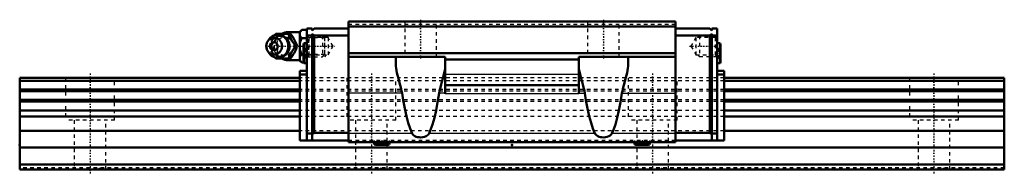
# Model space of a CAD drawing. Header units: millimetres. Extents: x -20 to 260, y -1 to 42.
import ezdxf

# ---------------------------------------------------------------- set-up
doc = ezdxf.new("R2010")
doc.units = ezdxf.units.MM
doc.linetypes.add('Center', pattern=[1.5, 0.45, -0.5, 0.05, -0.5])
doc.linetypes.add('Dashed', pattern=[2, 1, -1])
for name, color, linetype, lineweight in [('2d ConnectionPoints', 7, 'Continuous', 50), ('AM_0', 7, 'Continuous', 50), ('AM_4', 3, 'Continuous', 25), ('AM_5', 3, 'Continuous', 25), ('AM_7', 7, 'Center', 25), ('AM_9', 6, 'Dashed', 25)]:
    doc.layers.add(name, color=color, linetype=linetype, lineweight=lineweight)

# ---------------------------------------------------------------- blocks, each defined once
blk = doc.blocks.new('1_lcjkmcgm8866pz4tycglz2tqm________0_in_HSR30M1LB1SS280LG200BM6F793000_0')
at = {"layer": 'AM_0'}
for p, q in [((60.2, 39.62), (59.7, 39.12)), ((60.2, 39.62), (61.7, 39.62)), ((50.9, 36.96), (50.54, 36.44)), ((52.63, 38.2), (52.85, 38.5)), ((52.85, 38.5), (57.03, 38.5)), ((59.7, 39), (56.4, 39)), ((59.7, 39.12), (59.7, 30.88)), ((60.2, 37.31), (61.7, 37.31)), ((58.47, 35), (58.91, 35)), ((50.54, 33.56), (50.9, 33.04)), ((52.85, 31.5), (52.62, 31.8)), ((52.85, 31.5), (57.03, 31.5)), ((56.4, 31), (59.7, 31)), ((59.7, 30.88), (60.2, 30.38)), ((60.2, 32.69), (60.75, 32.69)), ((60.2, 30.38), (60.75, 30.38))]:
    blk.add_line(p, q, dxfattribs=at)
for points in [[(60.2, 39.62), (59.91, 39.3), (59.7, 38.96)], [(56.6, 38.5), (56.78, 37.95), (56.88, 37.67), (57, 37.38), (57.18, 36.98), (57.41, 36.55), (57.65, 36.15), (57.92, 35.75), (58.2, 35.37), (58.47, 35)], [(58.91, 35), (58.78, 35.36), (58.65, 35.73), (58.48, 36.13), (58.29, 36.53), (57.98, 37.09), (57.63, 37.66), (57.33, 38.09), (57.03, 38.5)], [(59.7, 37.97), (59.76, 37.86), (59.95, 37.58), (60.2, 37.31)], [(60.2, 37.31), (59.91, 36.67), (59.7, 35.99)], [(58.47, 35), (58.07, 34.45), (57.87, 34.17), (57.67, 33.88), (57.42, 33.48), (57.2, 33.05), (57.01, 32.65), (56.85, 32.25), (56.72, 31.87), (56.6, 31.5)], [(57.03, 31.5), (57.3, 31.86), (57.55, 32.23), (57.81, 32.63), (58.05, 33.03), (58.35, 33.59), (58.6, 34.16), (58.76, 34.59), (58.91, 35)], [(59.7, 34.01), (59.76, 33.8), (59.95, 33.24), (60.2, 32.69)], [(60.2, 32.69), (59.91, 32.37), (59.7, 32.03)], [(59.7, 31.04), (59.76, 30.94), (59.95, 30.65), (60.2, 30.38)]]:
    blk.add_lwpolyline(points, dxfattribs=at)
for centre, radius, start, end in [((53.36, 35), 3.3, 270, 90), ((56.4, 35), 4, 90, 118.5998), ((56.4, 35), 4, 241.1241, 270)]:
    blk.add_arc(centre, radius, start, end, dxfattribs=at)
for major_axis in [(0, 2.42), (0, -1.12)]:
    blk.add_ellipse((52.35, 35), major_axis=major_axis, ratio=0.927184, dxfattribs=at)
blk.add_ellipse((53.36, 35), major_axis=(0, 3.3), ratio=0.927184, start_param=2.207257, end_param=7.217521, dxfattribs=at)
at = {"layer": 'AM_4'}
for p, q in [((56.4, 39), (56.4, 38.51)), ((56.4, 31.49), (56.4, 31))]:
    blk.add_line(p, q, dxfattribs=at)
blk.add_ellipse((54.17, 35), major_axis=(0, 2.97), ratio=0.927184, start_param=3.499913, end_param=5.924864, dxfattribs=at)
at = {"layer": 'AM_5', "linetype": 'Dashed'}
for p, q in [((62.24, 32), (62.24, 38)), ((66.7, 37.39), (62.24, 37.39)), ((66.7, 32.61), (62.24, 32.61))]:
    blk.add_line(p, q, dxfattribs=at)
at = {"layer": 'AM_7'}
for p, q in [((56.4, 30.8), (56.4, 39.2)), ((53.36, 31.54), (53.36, 38.47)), ((49.89, 35), (69.49, 35))]:
    blk.add_line(p, q, dxfattribs=at)
at = {"layer": 'AM_9'}
for p, q in [((56.4, 38.51), (56.4, 31.49)), ((63.7, 38), (63.2, 38)), ((66.7, 37.39), (66.09, 38)), ((66.09, 38), (66.09, 32)), ((66.7, 37.39), (66.7, 32.61)), ((50.98, 35), (51.41, 35)), ((56.65, 35.02), (56.65, 35)), ((56.65, 35), (56.65, 34.93)), ((60.75, 32.69), (61.7, 32.69)), ((61.7, 32), (66.09, 32)), ((66.09, 32), (66.7, 32.61)), ((60.75, 30.38), (61.7, 30.38))]:
    blk.add_line(p, q, dxfattribs=at)
for points in [[(53.28, 38.5), (53.16, 38.14), (53.02, 37.77), (52.86, 37.37), (52.66, 36.97), (52.36, 36.41), (52.01, 35.84), (51.71, 35.41), (51.41, 35)], [(55.41, 32.55), (55.3, 32.48), (55.07, 32.35), (54.82, 32.25), (54.56, 32.18), (54.3, 32.13), (54.03, 32.12), (53.76, 32.13), (53.5, 32.18), (53.24, 32.25), (52.99, 32.36), (52.75, 32.49), (52.52, 32.65), (52.31, 32.83), (52.12, 33.03), (51.95, 33.26), (51.8, 33.5), (51.67, 33.76), (51.57, 34.03), (51.49, 34.31), (51.44, 34.6), (51.42, 34.89), (51.42, 35.19), (51.45, 35.48), (51.51, 35.76), (51.59, 36.04), (51.7, 36.31), (51.83, 36.56), (51.99, 36.8), (52.16, 37.02), (52.36, 37.22), (52.57, 37.39), (52.8, 37.54), (53.04, 37.67), (53.29, 37.76), (53.54, 37.83), (53.81, 37.87), (54.08, 37.88), (54.34, 37.86), (54.61, 37.81), (54.87, 37.73), (55.12, 37.62), (55.34, 37.5)], [(51.65, 36.7), (51.79, 36.95), (52.04, 37.35), (52.3, 37.75), (52.58, 38.13), (52.63, 38.2)], [(55.34, 37.5), (55.35, 37.49), (55.58, 37.33), (55.78, 37.14), (55.87, 37.05)], [(57.56, 36.33), (57.23, 36.66), (56.84, 36.97), (56.4, 37.25)], [(50.98, 35), (51.1, 35.36), (51.23, 35.74), (51.3, 35.92)], [(51.28, 34.12), (51.23, 34.25), (51.1, 34.63), (50.98, 35)], [(51.41, 35), (51.67, 34.64), (51.93, 34.27), (52.19, 33.87), (52.43, 33.47), (52.73, 32.91), (52.98, 32.34), (53.14, 31.91), (53.28, 31.5)], [(56.4, 32.75), (56.86, 33.04), (57.24, 33.35), (57.55, 33.66)], [(57.97, 34.29), (58.08, 34.64), (58.12, 34.99), (58.09, 35.34), (57.98, 35.68), (57.97, 35.69)], [(52.62, 31.8), (52.58, 31.86), (52.31, 32.24), (52.05, 32.62), (51.8, 33.03), (51.59, 33.42)], [(55.72, 32.8), (55.53, 32.64), (55.41, 32.55)]]:
    blk.add_lwpolyline(points, dxfattribs=at)
blk.add_arc((56.4, 35), 4, 118.5998, 241.1241, dxfattribs=at)
for centre, major_axis, start_param, end_param in [((53.36, 35), (0, 3.3), 0.934336, 2.207257), ((54.17, 35), (0, 2.97), 5.924864, 7.135838), ((55.25, 35), (0, -2.57), 2.639469, 6.785309), ((54.17, 35), (0, 2.97), 2.211141, 3.499913)]:
    blk.add_ellipse(centre, major_axis=major_axis, ratio=0.927184, start_param=start_param, end_param=end_param, dxfattribs=at)
for centre, major_axis in [((53.9, 35), (0, -2.97)), ((55.38, 35), (0, -3.44))]:
    blk.add_ellipse(centre, major_axis=major_axis, ratio=0.927184, dxfattribs=at)
blk = doc.blocks.new('2_HSR30M1LBSSB_M6F_Slider_0_in_HSR30M1LB1SS280LG200BM6F793000_0')
at = {"layer": 'AM_0'}
for p, q in [((166.5, 42), (73.5, 42)), ((73.5, 42), (73.5, 7.78)), ((166.5, 42), (166.5, 7.78)), ((61.7, 8.28), (61.7, 40)), ((63.2, 40), (61.7, 40)), ((63.2, 39.5), (63.7, 40)), ((63.2, 40), (63.2, 39.5)), ((73.5, 40), (63.7, 40)), ((166.5, 40.6), (73.5, 40.6)), ((166.5, 40), (176.3, 40)), ((176.8, 39.5), (176.3, 40)), ((176.8, 40), (178.3, 40)), ((176.8, 40), (176.8, 39.5)), ((178.3, 40), (178.3, 8.28)), ((63.2, 38), (61.7, 38)), ((63.7, 38), (63.2, 38.5)), ((63.2, 38.5), (63.2, 8.28)), ((63.7, 38), (63.7, 10.48)), ((73.5, 38), (63.7, 38)), ((166.5, 38), (176.3, 38)), ((176.3, 38), (176.8, 38.5)), ((176.3, 38), (176.3, 10.48)), ((176.8, 38.5), (176.8, 8.28)), ((176.8, 38), (178.3, 38)), ((60.75, 35.61), (60.75, 30.39)), ((61.7, 35.85), (60.99, 35.85)), ((179.01, 35.85), (178.3, 35.85)), ((179.25, 35.61), (179.25, 30.39)), ((166.5, 33), (73.5, 33)), ((101, 32), (73.5, 32)), ((87, 32), (87, 29.33)), ((101, 32), (101, 21.51)), ((139, 31.27), (101, 31.27)), ((139, 32), (139, 21.51)), ((139, 32), (166.5, 32)), ((153, 32), (153, 29.33)), ((59.7, 28), (61.7, 28)), ((59.7, 28), (59.7, 8.28)), ((60.99, 30.15), (61.7, 30.15)), ((178.3, 30.15), (179.01, 30.15)), ((180.3, 28), (178.3, 28)), ((180.3, 28), (180.3, 8.28)), ((59.7, 27), (61.7, 27)), ((180.3, 27), (178.3, 27)), ((139, 24), (101, 24)), ((61.7, 10.28), (63.2, 10.28)), ((63.2, 9.98), (63.7, 10.48)), ((73.5, 10.48), (63.7, 10.48)), ((166.5, 10.48), (176.3, 10.48)), ((176.8, 9.98), (176.3, 10.48)), ((178.3, 10.28), (176.8, 10.28)), ((73.5, 8.28), (59.7, 8.28)), ((166.5, 7.78), (73.5, 7.78)), ((80.81, 7.78), (80.81, 7.44)), ((81.25, 7), (84.75, 7)), ((85.19, 7.44), (85.19, 7.78)), ((154.81, 7.78), (154.81, 7.44)), ((155.25, 7), (158.75, 7)), ((159.19, 7.44), (159.19, 7.78)), ((166.5, 8.28), (180.3, 8.28))]:
    blk.add_line(p, q, dxfattribs=at)
for points in [[(87, 29.33), (87.03, 28.76), (87.12, 28.15), (87.26, 27.48), (87.44, 26.77), (87.69, 25.88), (87.95, 24.96), (88.22, 23.96), (88.47, 22.93), (88.6, 22.29), (88.72, 21.64)], [(99.28, 21.64), (99.43, 22.49), (99.62, 23.32), (99.82, 24.14), (100.04, 24.93), (100.29, 25.8), (100.52, 26.63), (100.73, 27.44), (100.89, 28.21), (100.97, 28.79), (101, 29.33)], [(140.72, 21.64), (140.57, 22.49), (140.38, 23.32), (140.18, 24.14), (139.96, 24.93), (139.71, 25.8), (139.48, 26.63), (139.27, 27.44), (139.11, 28.21), (139.03, 28.79), (139, 29.33)], [(153, 29.33), (152.97, 28.76), (152.88, 28.15), (152.74, 27.48), (152.56, 26.77), (152.31, 25.88), (152.05, 24.96), (151.78, 23.96), (151.53, 22.93), (151.4, 22.29), (151.28, 21.64)], [(91.58, 10.27), (91.01, 11.63), (90.47, 13.26), (89.96, 15.16), (89.48, 17.31), (89.03, 19.69), (88.72, 21.64)], [(99.28, 21.64), (98.86, 19.09), (98.41, 16.76), (97.92, 14.67), (97.4, 12.84), (96.85, 11.27), (96.42, 10.27)], [(143.58, 10.27), (143.01, 11.63), (142.47, 13.26), (141.96, 15.16), (141.48, 17.31), (141.03, 19.69), (140.72, 21.64)], [(151.28, 21.64), (150.86, 19.09), (150.41, 16.76), (149.92, 14.67), (149.4, 12.84), (148.85, 11.27), (148.42, 10.27)], [(96.42, 10.27), (96.29, 10.05), (96.13, 9.86), (95.87, 9.65), (95.58, 9.48), (95.11, 9.31), (94.63, 9.2), (94.11, 9.16), (93.58, 9.18), (93.17, 9.24), (92.76, 9.35), (92.38, 9.5), (92.13, 9.65), (91.9, 9.83), (91.72, 10.03), (91.58, 10.27)], [(148.42, 10.27), (148.29, 10.05), (148.13, 9.86), (147.87, 9.65), (147.58, 9.48), (147.11, 9.31), (146.63, 9.2), (146.11, 9.16), (145.58, 9.18), (145.17, 9.24), (144.76, 9.35), (144.38, 9.5), (144.13, 9.65), (143.9, 9.83), (143.72, 10.03), (143.58, 10.27)]]:
    blk.add_lwpolyline(points, dxfattribs=at)
for centre, radius, start, end in [((60.99, 35.61), 0.238, 90, 180), ((179.01, 35.61), 0.237, 360, 90), ((60.99, 30.39), 0.237, 180, 270), ((179.01, 30.39), 0.237, 270, 0), ((81.25, 7.44), 0.437, 180, 270), ((84.75, 7.44), 0.437, 270, 360), ((155.25, 7.44), 0.437, 180, 270), ((158.75, 7.44), 0.437, 270, 0)]:
    blk.add_arc(centre, radius, start, end, dxfattribs=at)
at = {"layer": 'AM_4'}
for p, q in [((60.99, 35.85), (60.99, 30.15)), ((179.01, 35.85), (179.01, 30.15)), ((139, 27), (101, 27)), ((88.72, 21.64), (73.5, 21.64)), ((101, 21.64), (99.28, 21.64)), ((139, 21.51), (101, 21.51)), ((139, 21.64), (140.72, 21.64)), ((151.28, 21.64), (166.5, 21.64)), ((91.58, 10.27), (73.5, 10.27)), ((143.58, 10.27), (96.42, 10.27)), ((166.5, 10.27), (148.42, 10.27)), ((80.81, 7.44), (85.19, 7.44)), ((154.81, 7.44), (159.19, 7.44))]:
    blk.add_line(p, q, dxfattribs=at)
at = {"layer": 'AM_5', "linetype": 'Dashed'}
for p, q in [((67.2, 37.46), (66.7, 38)), ((66.7, 38), (66.7, 32)), ((172.8, 37.46), (173.3, 38)), ((178.3, 38), (173.3, 38)), ((173.3, 38), (173.3, 32)), ((67.2, 32.54), (66.7, 32)), ((172.8, 32.54), (173.3, 32)), ((178.3, 32), (173.3, 32))]:
    blk.add_line(p, q, dxfattribs=at)
at = {"layer": 'AM_7'}
for p, q in [((94, 42.5), (94, 31.5)), ((146, 42.5), (146, 31.5)), ((170.51, 35), (178.67, 35)), ((60.7, 33), (61.75, 33)), ((178.25, 33), (179.3, 33)), ((83, 8.35), (83, 6.94)), ((157, 8.35), (157, 6.94))]:
    blk.add_line(p, q, dxfattribs=at)
at = {"layer": 'AM_9'}
for p, q in [((89.5, 42), (89.5, 32)), ((98.5, 32), (98.5, 42)), ((141.5, 42), (141.5, 32)), ((150.5, 32), (150.5, 42)), ((166.5, 41.2), (73.5, 41.2)), ((62.24, 37.46), (61.7, 38)), ((67.7, 37.46), (62.24, 37.46)), ((62.24, 37.46), (62.24, 32.54)), ((69.12, 35), (67.7, 37.46)), ((67.7, 37.46), (67.7, 32.54)), ((172.3, 37.46), (170.88, 35)), ((177.76, 37.46), (172.3, 37.46)), ((172.3, 37.46), (172.3, 32.54)), ((178.3, 38), (177.76, 37.46)), ((177.76, 37.46), (177.76, 32.54)), ((61.22, 34.44), (60.75, 34.44)), ((61.22, 33.72), (60.75, 33.72)), ((61.22, 34.44), (61.22, 31.56)), ((67.7, 32.54), (69.12, 35)), ((170.88, 35), (172.3, 32.54)), ((178.78, 34.44), (179.25, 34.44)), ((178.78, 34.44), (178.78, 31.56)), ((178.78, 33.72), (179.25, 33.72)), ((61.22, 32.28), (60.75, 32.28)), ((61.22, 31.56), (60.75, 31.56)), ((61.7, 32), (62.24, 32.54)), ((62.24, 32.54), (67.7, 32.54)), ((172.3, 32.54), (177.76, 32.54)), ((177.76, 32.54), (178.3, 32)), ((178.78, 32.28), (179.25, 32.28)), ((178.78, 31.56), (179.25, 31.56)), ((180.3, 26), (59.7, 26)), ((180.3, 25.21), (59.7, 25.21)), ((180.3, 22.69), (59.7, 22.69)), ((180.3, 22.22), (59.7, 22.22)), ((180.3, 19.78), (59.7, 19.78)), ((180.3, 19.31), (59.7, 19.31)), ((180.3, 16.78), (59.7, 16.78)), ((180.3, 15.08), (59.7, 15.08)), ((180.3, 11), (59.7, 11)), ((166.5, 8.28), (73.5, 8.28)), ((80.81, 8.28), (80.81, 7.78)), ((85.19, 7.78), (85.19, 8.28)), ((154.81, 8.28), (154.81, 7.78)), ((159.19, 7.78), (159.19, 8.28))]:
    blk.add_line(p, q, dxfattribs=at)
blk = doc.blocks.new('3_HSR30M1LB128020_Rail_0_in_HSR30M1LB1SS280LG200BM6F793000_0')
at = {"layer": 'AM_0'}
for p, q in [((59.7, 26), (-20, 26)), ((-20, 26), (-20, 0)), ((59.7, 25.21), (-20, 25.21)), ((260, 26), (180.3, 26)), ((260, 25.21), (180.3, 25.21)), ((260, 26), (260, 0)), ((59.7, 22.69), (-20, 22.69)), ((260, 22.69), (180.3, 22.69)), ((59.7, 22.22), (-20, 22.22)), ((59.7, 19.78), (-20, 19.78)), ((260, 22.22), (180.3, 22.22)), ((260, 19.78), (180.3, 19.78)), ((59.7, 19.31), (-20, 19.31)), ((260, 19.31), (180.3, 19.31)), ((59.7, 16.78), (-20, 16.78)), ((59.7, 15.08), (-20, 15.08)), ((260, 16.78), (180.3, 16.78)), ((260, 15.08), (180.3, 15.08)), ((59.7, 11), (-20, 11)), ((260, 11), (180.3, 11)), ((260, 6.3), (-20, 6.3)), ((260, 1.5), (-20, 1.5)), ((260, 0), (-20, 0))]:
    blk.add_line(p, q, dxfattribs=at)
at = {"layer": 'AM_7'}
for p, q in [((0, 27.3), (0, -1.3)), ((80, 27.3), (80, -1.3)), ((160, 27.3), (160, -1.3)), ((240, 27.3), (240, -1.3))]:
    blk.add_line(p, q, dxfattribs=at)
at = {"layer": 'AM_9'}
for p, q in [((-7, 26), (-7, 14)), ((7, 14), (7, 26)), ((180.3, 26), (59.7, 26)), ((180.3, 25.21), (59.7, 25.21)), ((73, 26), (73, 14)), ((87, 14), (87, 26)), ((153, 26), (153, 14)), ((167, 14), (167, 26)), ((233, 26), (233, 14)), ((247, 14), (247, 26)), ((180.3, 22.69), (59.7, 22.69)), ((180.3, 22.22), (59.7, 22.22)), ((180.3, 19.78), (59.7, 19.78)), ((180.3, 19.31), (59.7, 19.31)), ((7, 14), (-7, 14)), ((-4.5, 14), (-4.5, 0)), ((4.5, 0), (4.5, 14)), ((180.3, 16.78), (59.7, 16.78)), ((180.3, 15.08), (59.7, 15.08)), ((87, 14), (73, 14)), ((75.5, 14), (75.5, 0)), ((84.5, 0), (84.5, 14)), ((167, 14), (153, 14)), ((155.5, 14), (155.5, 0)), ((164.5, 0), (164.5, 14)), ((247, 14), (233, 14)), ((235.5, 14), (235.5, 0)), ((244.5, 0), (244.5, 14)), ((180.3, 11), (59.7, 11)), ((260, 0.5), (-20, 0.5))]:
    blk.add_line(p, q, dxfattribs=at)
for points in [[(-2.49, 0.5), (-2.8, 0.27), (-3.1, 0.01), (-3.11, 0)], [(3.11, 0), (2.82, 0.26), (2.5, 0.49), (2.49, 0.5)], [(77.51, 0.5), (77.2, 0.27), (76.9, 0.01), (76.89, 0)], [(83.11, 0), (82.82, 0.26), (82.5, 0.49), (82.49, 0.5)], [(157.51, 0.5), (157.2, 0.27), (156.9, 0.01), (156.89, 0)], [(163.11, 0), (162.82, 0.26), (162.5, 0.49), (162.49, 0.5)], [(237.51, 0.5), (237.2, 0.27), (236.9, 0.01), (236.89, 0)], [(243.11, 0), (242.82, 0.26), (242.5, 0.49), (242.49, 0.5)]]:
    blk.add_lwpolyline(points, dxfattribs=at)

msp = doc.modelspace()

# ---------------------------------------------------------------- linework, layer by layer
at = {"layer": '2d ConnectionPoints'}
for p in [(61.7, 35), (178.3, 35), (-20, 7), (120, 7), (0, 0), (0, 0)]:
    msp.add_point(p, dxfattribs=at)

# ---------------------------------------------------------------- block references
for name in ['2_HSR30M1LBSSB_M6F_Slider_0_in_HSR30M1LB1SS280LG200BM6F793000_0', '1_lcjkmcgm8866pz4tycglz2tqm________0_in_HSR30M1LB1SS280LG200BM6F793000_0', '3_HSR30M1LB128020_Rail_0_in_HSR30M1LB1SS280LG200BM6F793000_0']:
    msp.add_blockref(name, (0, 0))

doc.saveas('drawing.dxf')
